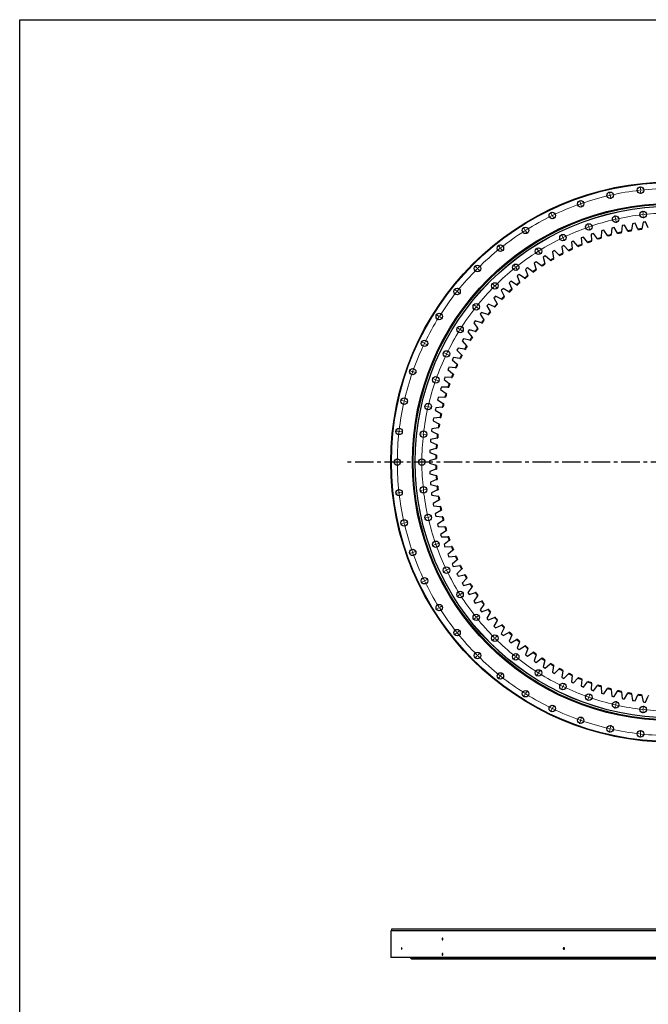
# Model space of a CAD drawing. Header units: millimetres. Extents: x -1618 to 13519, y 35213 to 46774.
# Tile 3 of 12: x -1618 to 2160, y 40854 to 46774. Entities that reach past the tile are written whole.
import ezdxf

# ---------------------------------------------------------------- set-up
doc = ezdxf.new("R2010")
doc.units = ezdxf.units.MM
doc.header["$LTSCALE"] = 50
doc.linetypes.add('CENTER', pattern=[10.16, 6.35, -1.27, 1.27, -1.27])

msp = doc.modelspace()

# ---------------------------------------------------------------- linework, layer by layer
at = {"color": 0, "linetype": 'Continuous', "lineweight": 18}
for p, q in [((2111.7, 45754), (2109.8, 45770.9)), ((1929.3, 45723), (1925.5, 45739.6)), ((1930.4, 45718.1), (1929.9, 45720.6)), ((1930.4, 45718.1), (1931, 45715.7)), ((1931.6, 45713.2), (1935.3, 45696.7)), ((2112.3, 45749), (2112, 45751.5)), ((2112.3, 45749), (2112.6, 45746.5)), ((2112.9, 45744), (2114.8, 45727.2)), ((1751.5, 45671.8), (1745.9, 45687.8)), ((1753.2, 45667), (1752.4, 45669.4)), ((1753.2, 45667), (1754, 45664.7)), ((1754.8, 45662.3), (1760.4, 45646.3)), ((1580.6, 45601), (1573.2, 45616.3)), ((1582.7, 45596.5), (1581.7, 45598.7)), ((1582.7, 45596.5), (1583.8, 45594.2)), ((1584.9, 45591.9), (1592.3, 45576.6)), ((1962.2, 45579.2), (1958.4, 45595.8)), ((2128.3, 45607.4), (2126.4, 45624.3)), ((2128.8, 45602.4), (2128.5, 45604.9)), ((2128.8, 45602.4), (2129.1, 45600)), ((2129.4, 45597.5), (2131.3, 45580.6)), ((1418.6, 45511.5), (1409.6, 45525.8)), ((1800.2, 45532.5), (1794.6, 45548.6)), ((1801.9, 45527.8), (1801.1, 45530.2)), ((1801.9, 45527.8), (1802.7, 45525.5)), ((1963.3, 45574.3), (1962.7, 45576.8)), ((1963.3, 45574.3), (1963.8, 45571.9)), ((1964.4, 45569.4), (1968.2, 45552.9)), ((1421.3, 45507.2), (1420, 45509.3)), ((1421.3, 45507.2), (1422.6, 45505.1)), ((1424, 45503), (1433, 45488.6)), ((1644.6, 45468.1), (1637.2, 45483.4)), ((1803.5, 45523.1), (1809.2, 45507.1)), ((1267.7, 45404.4), (1257.1, 45417.7)), ((1646.7, 45463.6), (1645.7, 45465.8)), ((1646.7, 45463.6), (1647.8, 45461.3)), ((1648.9, 45459.1), (1656.3, 45443.7)), ((1270.8, 45400.5), (1269.3, 45402.4)), ((1270.8, 45400.5), (1272.4, 45398.5)), ((1274, 45396.6), (1284.6, 45383.3)), ((1497.1, 45386.6), (1488.1, 45401)), ((1499.8, 45382.3), (1498.4, 45384.4)), ((1499.8, 45382.3), (1501.1, 45380.2)), ((1502.4, 45378.1), (1511.5, 45363.7)), ((1129.8, 45281.1), (1117.7, 45293.1)), ((1359.7, 45289.1), (1349.1, 45302.4)), ((1133.3, 45277.6), (1131.5, 45279.3)), ((1133.3, 45277.6), (1135.1, 45275.8)), ((1136.8, 45274), (1148.9, 45262)), ((1362.8, 45285.2), (1361.3, 45287.1)), ((1362.8, 45285.2), (1364.4, 45283.2)), ((1365.9, 45281.2), (1376.5, 45268)), ((1234.1, 45176.8), (1222, 45188.8)), ((1237.6, 45173.3), (1235.8, 45175)), ((1237.6, 45173.3), (1239.4, 45171.5)), ((1006.5, 45143.1), (993.2, 45153.7)), ((1010.4, 45140), (1008.4, 45141.6)), ((1010.4, 45140), (1012.3, 45138.4)), ((1014.3, 45136.9), (1027.6, 45126.3)), ((1241.1, 45169.7), (1253.2, 45157.7)), ((1121.8, 45051.2), (1108.5, 45061.8)), ((899.4, 44992.2), (885, 45001.3)), ((1125.7, 45048), (1123.7, 45049.6)), ((1125.7, 45048), (1127.6, 45046.5)), ((1129.6, 45044.9), (1142.9, 45034.3)), ((903.6, 44989.6), (901.5, 44990.9)), ((903.6, 44989.6), (905.7, 44988.2)), ((907.9, 44986.9), (922.3, 44977.8)), ((1024.3, 44913.7), (1009.9, 44922.8)), ((1028.5, 44911.1), (1026.4, 44912.4)), ((1028.5, 44911.1), (1030.6, 44909.7)), ((1032.8, 44908.4), (1047.1, 44899.4)), ((809.9, 44830.3), (794.6, 44837.6)), ((814.4, 44828.1), (812.1, 44829.2)), ((814.4, 44828.1), (816.6, 44827)), ((818.9, 44825.9), (834.2, 44818.6)), ((942.8, 44766.3), (927.5, 44773.6)), ((947.3, 44764.1), (945, 44765.2)), ((947.3, 44764.1), (949.5, 44763)), ((951.8, 44761.9), (967.1, 44754.6)), ((739.1, 44659.3), (723, 44664.9)), ((743.8, 44657.7), (741.4, 44658.5)), ((743.8, 44657.7), (746.2, 44656.8)), ((748.5, 44656), (764.6, 44650.4)), ((878.3, 44610.6), (862.3, 44616.2)), ((883, 44609), (880.7, 44609.8)), ((883, 44609), (885.4, 44608.1)), ((887.7, 44607.3), (903.8, 44601.7)), ((687.9, 44481.5), (671.3, 44485.3)), ((692.7, 44480.4), (690.3, 44481)), ((692.7, 44480.4), (695.2, 44479.9)), ((697.6, 44479.3), (714.2, 44475.5)), ((831.7, 44448.7), (815.1, 44452.5)), ((836.5, 44447.6), (834.1, 44448.1)), ((836.5, 44447.6), (839, 44447)), ((841.4, 44446.5), (858, 44442.7)), ((656.9, 44299.1), (640, 44301)), ((661.8, 44298.5), (659.3, 44298.8)), ((661.8, 44298.5), (664.3, 44298.3)), ((666.8, 44298), (683.7, 44296.1)), ((803.4, 44282.6), (786.5, 44284.5)), ((808.4, 44282), (805.9, 44282.3)), ((808.4, 44282), (810.9, 44281.7)), ((813.4, 44281.5), (830.3, 44279.6)), ((646.5, 44114.4), (629.5, 44114.4)), ((651.5, 44114.4), (649, 44114.4)), ((651.5, 44114.4), (654, 44114.4)), ((656.5, 44114.4), (673.5, 44114.4)), ((794, 44114.4), (777, 44114.4)), ((799, 44114.4), (796.5, 44114.4)), ((799, 44114.4), (801.5, 44114.4)), ((804, 44114.4), (821, 44114.4)), ((656.9, 43929.6), (640, 43927.7)), ((661.8, 43930.2), (659.3, 43929.9)), ((661.8, 43930.2), (664.3, 43930.5)), ((666.8, 43930.7), (683.7, 43932.6)), ((803.4, 43946.1), (786.5, 43944.2)), ((808.4, 43946.7), (805.9, 43946.4)), ((808.4, 43946.7), (810.9, 43947)), ((813.4, 43947.3), (830.3, 43949.2)), ((697.6, 43749.4), (714.2, 43753.2)), ((831.7, 43780), (815.1, 43776.2)), ((836.5, 43781.1), (834.1, 43780.6)), ((836.5, 43781.1), (839, 43781.7)), ((841.4, 43782.2), (858, 43786)), ((687.9, 43747.2), (671.3, 43743.4)), ((692.7, 43748.3), (690.3, 43747.8)), ((692.7, 43748.3), (695.2, 43748.9)), ((743.8, 43571.1), (746.2, 43571.9)), ((748.5, 43572.7), (764.6, 43578.3)), ((878.3, 43618.1), (862.3, 43612.5)), ((883, 43619.8), (880.7, 43618.9)), ((883, 43619.8), (885.4, 43620.6)), ((887.7, 43621.4), (903.8, 43627)), ((739.1, 43569.4), (723, 43563.8)), ((743.8, 43571.1), (741.4, 43570.2)), ((942.8, 43462.4), (927.5, 43455.1)), ((947.3, 43464.6), (945, 43463.5)), ((947.3, 43464.6), (949.5, 43465.7)), ((951.8, 43466.8), (967.1, 43474.2)), ((809.9, 43398.5), (794.6, 43391.1)), ((814.4, 43400.6), (812.1, 43399.5)), ((814.4, 43400.6), (816.6, 43401.7)), ((818.9, 43402.8), (834.2, 43410.2)), ((1024.3, 43315), (1009.9, 43305.9)), ((1028.5, 43317.6), (1026.4, 43316.3)), ((1028.5, 43317.6), (1030.6, 43319)), ((1032.8, 43320.3), (1047.1, 43329.3)), ((899.4, 43236.5), (885, 43227.5)), ((903.6, 43239.2), (901.5, 43237.8)), ((903.6, 43239.2), (905.7, 43240.5)), ((907.9, 43241.8), (922.3, 43250.9)), ((1121.8, 43177.6), (1108.5, 43167)), ((1125.7, 43180.7), (1123.7, 43179.1)), ((1125.7, 43180.7), (1127.6, 43182.2)), ((1129.6, 43183.8), (1142.9, 43194.4)), ((1014.3, 43091.8), (1027.6, 43102.4)), ((1006.5, 43085.6), (993.2, 43075)), ((1010.4, 43088.7), (1008.4, 43087.2)), ((1010.4, 43088.7), (1012.3, 43090.3)), ((1234.1, 43051.9), (1222, 43039.9)), ((1237.6, 43055.5), (1235.8, 43053.7)), ((1237.6, 43055.5), (1239.4, 43057.2)), ((1241.1, 43059), (1253.2, 43071)), ((1129.8, 42947.6), (1117.7, 42935.6)), ((1133.3, 42951.2), (1131.5, 42949.4)), ((1133.3, 42951.2), (1135.1, 42952.9)), ((1136.8, 42954.7), (1148.9, 42966.7)), ((1359.7, 42939.7), (1349.1, 42926.4)), ((1362.8, 42943.6), (1361.3, 42941.6)), ((1362.8, 42943.6), (1364.4, 42945.5)), ((1365.9, 42947.5), (1376.5, 42960.8)), ((1502.4, 42850.6), (1511.5, 42865)), ((1267.7, 42824.3), (1257.1, 42811)), ((1270.8, 42828.2), (1269.3, 42826.3)), ((1270.8, 42828.2), (1272.4, 42830.2)), ((1274, 42832.2), (1284.6, 42845.4)), ((1497.1, 42842.2), (1488.1, 42827.8)), ((1499.8, 42846.4), (1498.4, 42844.3)), ((1499.8, 42846.4), (1501.1, 42848.5)), ((1644.6, 42760.7), (1637.2, 42745.3)), ((1646.7, 42765.2), (1645.7, 42762.9)), ((1646.7, 42765.2), (1647.8, 42767.4)), ((1648.9, 42769.7), (1656.3, 42785)), ((1418.6, 42717.3), (1409.6, 42702.9)), ((1421.3, 42721.5), (1420, 42719.4)), ((1421.3, 42721.5), (1422.6, 42723.6)), ((1424, 42725.7), (1433, 42740.1)), ((1800.2, 42696.2), (1794.6, 42680.1)), ((1801.9, 42700.9), (1801.1, 42698.5)), ((1801.9, 42700.9), (1802.7, 42703.3)), ((1803.5, 42705.6), (1809.2, 42721.7)), ((1580.6, 42627.8), (1573.2, 42612.4)), ((1582.7, 42632.3), (1581.7, 42630)), ((1582.7, 42632.3), (1583.8, 42634.5)), ((1584.9, 42636.8), (1592.3, 42652.1)), ((1962.2, 42649.5), (1958.4, 42633)), ((1963.3, 42654.4), (1962.7, 42652)), ((1963.3, 42654.4), (1963.8, 42656.8)), ((1964.4, 42659.3), (1968.2, 42675.9)), ((2128.8, 42626.3), (2128.5, 42623.8)), ((2128.8, 42626.3), (2129.1, 42628.8)), ((2129.4, 42631.2), (2131.3, 42648.1)), ((1754.8, 42566.4), (1760.4, 42582.4)), ((2128.3, 42621.3), (2126.4, 42604.4)), ((1751.5, 42557), (1745.9, 42540.9)), ((1753.2, 42561.7), (1752.4, 42559.3)), ((1753.2, 42561.7), (1754, 42564)), ((1930.4, 42510.6), (1929.9, 42508.2)), ((1930.4, 42510.6), (1931, 42513)), ((1931.6, 42515.5), (1935.3, 42532.1)), ((1929.3, 42505.7), (1925.5, 42489.2)), ((2111.7, 42474.7), (2109.8, 42457.8)), ((2112.3, 42479.7), (2112, 42477.2)), ((2112.3, 42479.7), (2112.6, 42482.2)), ((2112.9, 42484.7), (2114.8, 42501.6))]:
    msp.add_line(p, q, dxfattribs=at)
at = {"color": 7, "linetype": 'Continuous', "lineweight": 25}
for p, q in [((2002.1, 45535.8), (1998, 45496.5)), ((2009.4, 45537.3), (2002.1, 45535.8)), ((2016.6, 45538.7), (2009.4, 45537.3)), ((2035.7, 45504.1), (2016.6, 45538.7)), ((2065.3, 45547.4), (2059.4, 45508.3)), ((2072.6, 45548.6), (2065.3, 45547.4)), ((2079.9, 45549.7), (2072.6, 45548.6)), ((2097.4, 45514.3), (2079.9, 45549.7)), ((2128.9, 45556.2), (2121.3, 45517.5)), ((2136.2, 45557.1), (2128.9, 45556.2)), ((2143.6, 45557.9), (2136.2, 45557.1)), ((2159.5, 45521.7), (2143.6, 45557.9)), ((1770.2, 45467.2), (1763.3, 45464.5)), ((1795.1, 45436.5), (1770.2, 45467.2)), ((1823.6, 45486.8), (1816.6, 45484.3)), ((1816.6, 45484.3), (1817.7, 45444.8)), ((1830.5, 45489.1), (1823.6, 45486.8)), ((1854, 45457.4), (1830.5, 45489.1)), ((1877.7, 45504.2), (1877, 45464.7)), ((1884.7, 45506.3), (1877.7, 45504.2)), ((1891.8, 45508.4), (1884.7, 45506.3)), ((1913.9, 45475.6), (1891.8, 45508.4)), ((1913.9, 45475.6), (1916.2, 45472.1)), ((1936.9, 45477.7), (1937.1, 45481.9)), ((1939.6, 45521.4), (1937.1, 45481.9)), ((1946.7, 45523.2), (1939.6, 45521.4)), ((1953.9, 45524.9), (1946.7, 45523.2)), ((1974.5, 45491.2), (1953.9, 45524.9)), ((1974.5, 45491.2), (1976.7, 45487.6)), ((1997.5, 45492.3), (1998, 45496.5)), ((2035.7, 45504.1), (2037.7, 45500.4)), ((2058.8, 45504.2), (2059.4, 45508.3)), ((2097.4, 45514.3), (2099.3, 45510.5)), ((2120.5, 45513.3), (2121.3, 45517.5)), ((1646.1, 45412.1), (1639.5, 45408.8)), ((1639.5, 45408.8), (1645.8, 45369.7)), ((1652.7, 45415.4), (1646.1, 45412.1)), ((1680.2, 45387), (1652.7, 45415.4)), ((1704.1, 45439.6), (1697.4, 45436.6)), ((1697.4, 45436.6), (1701.9, 45397.3)), ((1710.9, 45442.6), (1704.1, 45439.6)), ((1737.1, 45413), (1710.9, 45442.6)), ((1737.1, 45413), (1739.9, 45409.8)), ((1763.3, 45464.5), (1756.5, 45461.8)), ((1756.5, 45461.8), (1759.3, 45422.3)), ((1759.6, 45418.1), (1759.3, 45422.3)), ((1795.1, 45436.5), (1797.7, 45433.2)), ((1817.8, 45440.6), (1817.7, 45444.8)), ((1854, 45457.4), (1856.5, 45454)), ((1876.9, 45460.5), (1877, 45464.7)), ((1533.9, 45349.5), (1527.7, 45345.6)), ((1540.2, 45353.4), (1533.9, 45349.5)), ((1570.1, 45327.5), (1540.2, 45353.4)), ((1589.3, 45382.1), (1582.9, 45378.4)), ((1582.9, 45378.4), (1590.9, 45339.7)), ((1595.8, 45385.6), (1589.3, 45382.1)), ((1624.5, 45358.5), (1595.8, 45385.6)), ((1624.5, 45358.5), (1627.6, 45355.6)), ((1646.5, 45365.6), (1645.8, 45369.7)), ((1680.2, 45387), (1683.1, 45384)), ((1702.4, 45393.1), (1701.9, 45397.3)), ((1480, 45314.6), (1474, 45310.4)), ((1474, 45310.4), (1485.4, 45272.6)), ((1486.1, 45318.7), (1480, 45314.6)), ((1517.2, 45294.2), (1486.1, 45318.7)), ((1517.2, 45294.2), (1520.5, 45291.6)), ((1527.7, 45345.6), (1537.4, 45307.3)), ((1538.4, 45303.2), (1537.4, 45307.3)), ((1570.1, 45327.5), (1573.3, 45324.8)), ((1591.7, 45335.6), (1590.9, 45339.7)), ((1377.1, 45237.7), (1371.5, 45233)), ((1371.5, 45233), (1386.2, 45196.4)), ((1382.9, 45242.4), (1377.1, 45237.7)), ((1415.9, 45220.7), (1382.9, 45242.4)), ((1427.7, 45277.3), (1421.9, 45272.9)), ((1421.9, 45272.9), (1434.9, 45235.6)), ((1433.7, 45281.7), (1427.7, 45277.3)), ((1465.7, 45258.6), (1433.7, 45281.7)), ((1436.3, 45231.6), (1434.9, 45235.6)), ((1465.7, 45258.6), (1469.2, 45256.1)), ((1486.6, 45268.5), (1485.4, 45272.6)), ((1328.4, 45196), (1322.9, 45191)), ((1322.9, 45191), (1339.2, 45155)), ((1333.9, 45200.9), (1328.4, 45196)), ((1367.9, 45180.7), (1333.9, 45200.9)), ((1367.9, 45180.7), (1371.5, 45178.5)), ((1387.7, 45192.4), (1386.2, 45196.4)), ((1415.9, 45220.7), (1419.5, 45218.4)), ((1241.6, 45111.5), (1236.5, 45106.2)), ((1277.3, 45094.4), (1241.6, 45111.5)), ((1281.5, 45152.1), (1276.2, 45146.9)), ((1276.2, 45146.9), (1294.1, 45111.7)), ((1286.8, 45157.2), (1281.5, 45152.1)), ((1321.6, 45138.6), (1286.8, 45157.2)), ((1296, 45107.9), (1294.1, 45111.7)), ((1321.6, 45138.6), (1325.3, 45136.6)), ((1340.9, 45151.2), (1339.2, 45155)), ((1193.7, 45058.3), (1189, 45052.7)), ((1189, 45052.7), (1209.9, 45019.2)), ((1198.5, 45063.9), (1193.7, 45058.3)), ((1234.9, 45048.4), (1198.5, 45063.9)), ((1236.5, 45106.2), (1231.5, 45100.8)), ((1231.5, 45100.8), (1251, 45066.3)), ((1253, 45062.7), (1251, 45066.3)), ((1277.3, 45094.4), (1281.1, 45092.6)), ((1153, 45008.6), (1148.5, 45002.8)), ((1148.5, 45002.8), (1170.9, 44970.2)), ((1157.6, 45014.4), (1153, 45008.6)), ((1194.6, 45000.5), (1157.6, 45014.4)), ((1194.6, 45000.5), (1198.6, 44999)), ((1212.1, 45015.6), (1209.9, 45019.2)), ((1234.9, 45048.4), (1238.8, 45046.7)), ((1114.6, 44957.2), (1110.4, 44951.1)), ((1110.4, 44951.1), (1134.2, 44919.6)), ((1118.9, 44963.1), (1114.6, 44957.2)), ((1156.5, 44950.9), (1118.9, 44963.1)), ((1156.5, 44950.9), (1160.5, 44949.6)), ((1173.3, 44966.7), (1170.9, 44970.2)), ((1078.5, 44904.1), (1074.5, 44897.9)), ((1074.5, 44897.9), (1099.7, 44867.4)), ((1082.5, 44910.2), (1078.5, 44904.1)), ((1120.6, 44899.7), (1082.5, 44910.2)), ((1120.6, 44899.7), (1124.7, 44898.6)), ((1136.7, 44916.2), (1134.2, 44919.6)), ((1044.7, 44849.4), (1041, 44843)), ((1041, 44843), (1067.5, 44813.7)), ((1048.5, 44855.7), (1044.7, 44849.4)), ((1087, 44846.9), (1048.5, 44855.7)), ((1087, 44846.9), (1091.1, 44846)), ((1102.4, 44864.1), (1099.7, 44867.4)), ((1013.5, 44793.3), (1010, 44786.8)), ((1010, 44786.8), (1037.8, 44758.7)), ((1016.9, 44799.8), (1013.5, 44793.3)), ((1055.8, 44792.7), (1016.9, 44799.8)), ((1040.8, 44755.7), (1037.8, 44758.7)), ((1055.8, 44792.7), (1060, 44791.9)), ((1070.4, 44810.6), (1067.5, 44813.7)), ((984.7, 44735.9), (981.6, 44729.2)), ((981.6, 44729.2), (1010.5, 44702.4)), ((987.9, 44742.6), (984.7, 44735.9)), ((1027, 44737.1), (987.9, 44742.6)), ((1013.6, 44699.5), (1010.5, 44702.4)), ((1027, 44737.1), (1031.2, 44736.6)), ((958.5, 44677.3), (955.6, 44670.5)), ((955.6, 44670.5), (985.8, 44644.9)), ((961.4, 44684.1), (958.5, 44677.3)), ((1000.7, 44680.4), (961.4, 44684.1)), ((989, 44642.2), (985.8, 44644.9)), ((1000.7, 44680.4), (1004.9, 44680)), ((934.9, 44617.5), (932.4, 44610.6)), ((932.4, 44610.6), (963.6, 44586.4)), ((937.5, 44624.4), (934.9, 44617.5)), ((976.9, 44622.5), (937.5, 44624.4)), ((966.9, 44583.8), (963.6, 44586.4)), ((976.9, 44622.5), (981.2, 44622.3)), ((913.9, 44556.8), (911.7, 44549.8)), ((911.7, 44549.8), (944, 44527)), ((916.2, 44563.8), (913.9, 44556.8)), ((955.8, 44563.6), (916.2, 44563.8)), ((947.5, 44524.6), (944, 44527)), ((955.8, 44563.6), (960, 44563.6)), ((895.7, 44495.2), (893.8, 44488.1)), ((893.8, 44488.1), (927.1, 44466.8)), ((897.7, 44502.3), (895.7, 44495.2)), ((937.2, 44503.9), (897.7, 44502.3)), ((930.7, 44464.5), (927.1, 44466.8)), ((937.2, 44503.9), (941.4, 44504.1)), ((880.3, 44432.9), (878.7, 44425.7)), ((878.7, 44425.7), (912.9, 44405.8)), ((881.9, 44440.1), (880.3, 44432.9)), ((921.3, 44443.4), (881.9, 44440.1)), ((916.5, 44403.7), (912.9, 44405.8)), ((921.3, 44443.4), (925.5, 44443.7)), ((867.6, 44369.9), (866.3, 44362.7)), ((866.3, 44362.7), (901.3, 44344.4)), ((868.9, 44377.2), (867.6, 44369.9)), ((908.1, 44382.2), (868.9, 44377.2)), ((905.1, 44342.4), (901.3, 44344.4)), ((908.1, 44382.2), (912.3, 44382.8)), ((857.6, 44306.5), (856.7, 44299.2)), ((856.7, 44299.2), (892.5, 44282.4)), ((858.7, 44313.8), (857.6, 44306.5)), ((897.6, 44320.6), (858.7, 44313.8)), ((896.3, 44280.6), (892.5, 44282.4)), ((897.6, 44320.6), (901.8, 44321.3)), ((850.6, 44242.7), (849.9, 44235.3)), ((849.9, 44235.3), (886.5, 44220.2)), ((851.2, 44250), (850.6, 44242.7)), ((889.9, 44258.5), (851.2, 44250)), ((889.9, 44258.5), (894, 44259.4)), ((846.3, 44178.6), (846, 44171.2)), ((846, 44171.2), (883.2, 44157.7)), ((846.7, 44185.9), (846.3, 44178.6)), ((884.9, 44196.1), (846.7, 44185.9)), ((884.9, 44196.1), (888.9, 44197.2)), ((890.3, 44218.5), (886.5, 44220.2)), ((882.6, 44133.6), (844.9, 44121.7)), ((844.9, 44121.7), (844.9, 44114.4)), ((844.9, 44114.4), (844.9, 44107)), ((844.9, 44107), (882.6, 44095.1)), ((882.6, 44133.6), (886.6, 44134.9)), ((887.1, 44156.2), (883.2, 44157.7)), ((883.2, 44071), (846, 44057.5)), ((846, 44057.5), (846.3, 44050.2)), ((846.3, 44050.2), (846.7, 44042.8)), ((886.6, 44093.9), (882.6, 44095.1)), ((883.2, 44071), (887.1, 44072.5)), ((846.7, 44042.8), (884.9, 44032.6)), ((886.5, 44008.6), (849.9, 43993.4)), ((849.9, 43993.4), (850.6, 43986.1)), ((850.6, 43986.1), (851.2, 43978.7)), ((888.9, 44031.5), (884.9, 44032.6)), ((886.5, 44008.6), (890.3, 44010.2)), ((851.2, 43978.7), (889.9, 43970.2)), ((892.5, 43946.3), (856.7, 43929.5)), ((856.7, 43929.5), (857.6, 43922.2)), ((894, 43969.3), (889.9, 43970.2)), ((892.5, 43946.3), (896.3, 43948.1)), ((857.6, 43922.2), (858.7, 43914.9)), ((858.7, 43914.9), (897.6, 43908.2)), ((901.3, 43884.4), (866.3, 43866)), ((901.8, 43907.4), (897.6, 43908.2)), ((901.3, 43884.4), (905.1, 43886.3)), ((866.3, 43866), (867.6, 43858.8)), ((867.6, 43858.8), (868.9, 43851.5)), ((868.9, 43851.5), (908.1, 43846.5)), ((912.9, 43822.9), (878.7, 43803)), ((912.3, 43845.9), (908.1, 43846.5)), ((912.9, 43822.9), (916.5, 43825)), ((878.7, 43803), (880.3, 43795.8)), ((880.3, 43795.8), (881.9, 43788.6)), ((881.9, 43788.6), (921.3, 43785.3)), ((927.1, 43762), (893.8, 43740.6)), ((925.5, 43785), (921.3, 43785.3)), ((927.1, 43762), (930.7, 43764.2)), ((893.8, 43740.6), (895.7, 43733.5)), ((895.7, 43733.5), (897.7, 43726.4)), ((897.7, 43726.4), (937.2, 43724.8)), ((944, 43701.7), (911.7, 43678.9)), ((941.4, 43724.7), (937.2, 43724.8)), ((944, 43701.7), (947.5, 43704.2)), ((911.7, 43678.9), (913.9, 43671.9)), ((913.9, 43671.9), (916.2, 43664.9)), ((916.2, 43664.9), (955.8, 43665.1)), ((963.6, 43642.3), (932.4, 43618.1)), ((960, 43665.1), (955.8, 43665.1)), ((963.6, 43642.3), (966.9, 43644.9)), ((932.4, 43618.1), (934.9, 43611.2)), ((934.9, 43611.2), (937.5, 43604.3)), ((937.5, 43604.3), (976.9, 43606.2)), ((985.8, 43583.8), (955.6, 43558.2)), ((981.2, 43606.4), (976.9, 43606.2)), ((985.8, 43583.8), (989, 43586.5)), ((955.6, 43558.2), (958.5, 43551.4)), ((958.5, 43551.4), (961.4, 43544.7)), ((961.4, 43544.7), (1000.7, 43548.3)), ((1010.5, 43526.4), (981.6, 43499.5)), ((1004.9, 43548.7), (1000.7, 43548.3)), ((1010.5, 43526.4), (1013.6, 43529.2)), ((981.6, 43499.5), (984.7, 43492.8)), ((984.7, 43492.8), (987.9, 43486.2)), ((987.9, 43486.2), (1027, 43491.6)), ((1037.8, 43470), (1010, 43441.9)), ((1031.2, 43492.2), (1027, 43491.6)), ((1037.8, 43470), (1040.8, 43473)), ((1010, 43441.9), (1013.5, 43435.4)), ((1013.5, 43435.4), (1016.9, 43428.9)), ((1016.9, 43428.9), (1055.8, 43436)), ((1067.5, 43415), (1041, 43385.7)), ((1060, 43436.8), (1055.8, 43436)), ((1067.5, 43415), (1070.4, 43418.1)), ((1041, 43385.7), (1044.7, 43379.3)), ((1044.7, 43379.3), (1048.5, 43373)), ((1048.5, 43373), (1087, 43381.8)), ((1099.7, 43361.3), (1074.5, 43330.9)), ((1091.1, 43382.8), (1087, 43381.8)), ((1099.7, 43361.3), (1102.4, 43364.6)), ((1074.5, 43330.9), (1078.5, 43324.7)), ((1078.5, 43324.7), (1082.5, 43318.5)), ((1082.5, 43318.5), (1120.6, 43329)), ((1134.2, 43309.1), (1110.4, 43277.6)), ((1110.4, 43277.6), (1114.6, 43271.5)), ((1118.9, 43265.6), (1156.5, 43277.8)), ((1124.7, 43330.2), (1120.6, 43329)), ((1134.2, 43309.1), (1136.7, 43312.5)), ((1160.5, 43279.1), (1156.5, 43277.8)), ((1114.6, 43271.5), (1118.9, 43265.6)), ((1170.9, 43258.5), (1148.5, 43225.9)), ((1148.5, 43225.9), (1153, 43220.1)), ((1153, 43220.1), (1157.6, 43214.3)), ((1157.6, 43214.3), (1194.6, 43228.2)), ((1170.9, 43258.5), (1173.3, 43262)), ((1198.6, 43229.7), (1194.6, 43228.2)), ((1209.9, 43209.6), (1189, 43176)), ((1189, 43176), (1193.7, 43170.4)), ((1193.7, 43170.4), (1198.5, 43164.8)), ((1198.5, 43164.8), (1234.9, 43180.3)), ((1209.9, 43209.6), (1212.1, 43213.1)), ((1251, 43162.4), (1231.5, 43127.9)), ((1238.8, 43182), (1234.9, 43180.3)), ((1251, 43162.4), (1253, 43166)), ((1231.5, 43127.9), (1236.5, 43122.5)), ((1236.5, 43122.5), (1241.6, 43117.2)), ((1241.6, 43117.2), (1277.3, 43134.3)), ((1294.1, 43117.1), (1276.2, 43081.8)), ((1281.1, 43136.1), (1277.3, 43134.3)), ((1294.1, 43117.1), (1296, 43120.8)), ((1276.2, 43081.8), (1281.5, 43076.6)), ((1281.5, 43076.6), (1286.8, 43071.5)), ((1286.8, 43071.5), (1321.6, 43090.2)), ((1325.3, 43092.1), (1321.6, 43090.2)), ((1339.2, 43073.7), (1322.9, 43037.7)), ((1333.9, 43027.9), (1367.9, 43048)), ((1339.2, 43073.7), (1340.9, 43077.5)), ((1371.5, 43050.2), (1367.9, 43048)), ((1322.9, 43037.7), (1328.4, 43032.7)), ((1328.4, 43032.7), (1333.9, 43027.9)), ((1386.2, 43032.4), (1371.5, 42995.7)), ((1371.5, 42995.7), (1377.1, 42991)), ((1377.1, 42991), (1382.9, 42986.3)), ((1382.9, 42986.3), (1415.9, 43008)), ((1386.2, 43032.4), (1387.7, 43036.3)), ((1419.5, 43010.3), (1415.9, 43008)), ((1434.9, 42993.2), (1421.9, 42955.9)), ((1434.9, 42993.2), (1436.3, 42997.1)), ((1421.9, 42955.9), (1427.7, 42951.4)), ((1427.7, 42951.4), (1433.7, 42947)), ((1433.7, 42947), (1465.7, 42970.1)), ((1469.2, 42972.6), (1465.7, 42970.1)), ((1485.4, 42956.1), (1474, 42918.3)), ((1485.4, 42956.1), (1486.6, 42960.2)), ((1486.1, 42910), (1517.2, 42934.5)), ((1520.5, 42937.1), (1517.2, 42934.5)), ((1537.4, 42921.4), (1527.7, 42883.1)), ((1537.4, 42921.4), (1538.4, 42925.5)), ((1474, 42918.3), (1480, 42914.1)), ((1480, 42914.1), (1486.1, 42910)), ((1527.7, 42883.1), (1533.9, 42879.2)), ((1533.9, 42879.2), (1540.2, 42875.3)), ((1540.2, 42875.3), (1570.1, 42901.2)), ((1573.3, 42903.9), (1570.1, 42901.2)), ((1590.9, 42889), (1582.9, 42850.3)), ((1590.9, 42889), (1591.7, 42893.1)), ((1595.8, 42843.1), (1624.5, 42870.2)), ((1627.6, 42873.1), (1624.5, 42870.2)), ((1645.8, 42859), (1646.5, 42863.1)), ((1582.9, 42850.3), (1589.3, 42846.7)), ((1589.3, 42846.7), (1595.8, 42843.1)), ((1645.8, 42859), (1639.5, 42820)), ((1639.5, 42820), (1646.1, 42816.6)), ((1646.1, 42816.6), (1652.7, 42813.4)), ((1652.7, 42813.4), (1680.2, 42841.7)), ((1683.1, 42844.8), (1680.2, 42841.7)), ((1701.9, 42831.4), (1697.4, 42792.2)), ((1701.9, 42831.4), (1702.4, 42835.6)), ((1710.9, 42786.1), (1737.1, 42815.7)), ((1739.9, 42818.9), (1737.1, 42815.7)), ((1759.3, 42806.4), (1756.5, 42767)), ((1759.3, 42806.4), (1759.6, 42810.6)), ((1697.4, 42792.2), (1704.1, 42789.1)), ((1704.1, 42789.1), (1710.9, 42786.1)), ((1756.5, 42767), (1763.3, 42764.2)), ((1763.3, 42764.2), (1770.2, 42761.5)), ((1770.2, 42761.5), (1795.1, 42792.3)), ((1797.7, 42795.5), (1795.1, 42792.3)), ((1817.7, 42783.9), (1816.6, 42744.4)), ((1816.6, 42744.4), (1823.6, 42741.9)), ((1817.7, 42783.9), (1817.8, 42788.1)), ((1830.5, 42739.6), (1854, 42771.4)), ((1856.5, 42774.8), (1854, 42771.4)), ((1877, 42764), (1876.9, 42768.2)), ((1877, 42764), (1877.7, 42724.5)), ((1891.8, 42720.3), (1913.9, 42753.1)), ((1916.2, 42756.6), (1913.9, 42753.1)), ((1937.1, 42746.8), (1936.9, 42751)), ((1937.1, 42746.8), (1939.6, 42707.3)), ((1823.6, 42741.9), (1830.5, 42739.6)), ((1877.7, 42724.5), (1884.7, 42722.4)), ((1884.7, 42722.4), (1891.8, 42720.3)), ((1939.6, 42707.3), (1946.7, 42705.5)), ((1946.7, 42705.5), (1953.9, 42703.8)), ((1953.9, 42703.8), (1974.5, 42737.5)), ((1976.7, 42741.1), (1974.5, 42737.5)), ((1998, 42732.2), (1997.5, 42736.4)), ((1998, 42732.2), (2002.1, 42692.9)), ((2002.1, 42692.9), (2009.4, 42691.4)), ((2009.4, 42691.4), (2016.6, 42690)), ((2016.6, 42690), (2035.7, 42724.6)), ((2037.7, 42728.3), (2035.7, 42724.6)), ((2059.4, 42720.4), (2058.8, 42724.5)), ((2059.4, 42720.4), (2065.3, 42681.3)), ((2079.9, 42679), (2097.4, 42714.4)), ((2099.3, 42718.2), (2097.4, 42714.4)), ((2121.3, 42711.3), (2120.5, 42715.4)), ((2121.3, 42711.3), (2128.9, 42672.5)), ((2143.6, 42670.8), (2159.5, 42707)), ((2161.2, 42710.9), (2159.5, 42707)), ((2065.3, 42681.3), (2072.6, 42680.1)), ((2072.6, 42680.1), (2079.9, 42679)), ((2128.9, 42672.5), (2136.2, 42671.6)), ((2136.2, 42671.6), (2143.6, 42670.8)), ((612.5, 41296.5), (612.5, 41134.5)), ((3980.5, 41296.5), (612.5, 41296.5)), ((615.5, 41306.5), (615.5, 41296.5)), ((3977.5, 41306.5), (615.5, 41306.5)), ((3980.5, 41134.5), (612.5, 41134.5)), ((728.5, 41134.3), (736.5, 41129.5)), ((3864.5, 41134.3), (728.5, 41134.3)), ((736.5, 41134.5), (736.5, 41134.3)), ((3856.5, 41129.5), (736.5, 41129.5)), ((736.5, 41129.3), (736.5, 41124.5)), ((3856.5, 41129.3), (736.5, 41129.3)), ((3856.5, 41124.5), (736.5, 41124.5)), ((743.5, 41129.5), (743.5, 41129.3))]:
    msp.add_line(p, q, dxfattribs=at)
at = {"linetype": 'CENTER', "ltscale": 0.35}
msp.add_line((4242.1, 44114.4), (350.9, 44114.4), dxfattribs=at)
msp.add_lwpolyline([(-1617.6, 46774), (13518.6, 46774), (13518.6, 35212.9), (-1617.6, 35212.9)], close=True)
at = {"color": 7, "linetype": 'Continuous', "lineweight": 25}
for centre, radius in [((2296.5, 44114.4), 1684), ((2296.5, 44114.4), 1681), ((2112.3, 45749), 19.5), ((1930.4, 45718.1), 19.5), ((2296.5, 44114.4), 1554.5), ((2296.5, 44114.4), 1549.5), ((2296.5, 44114.4), 1537.8), ((2296.5, 44114.4), 1537.5), ((1753.2, 45667), 19.5), ((1582.7, 45596.5), 19.5), ((1963.3, 45574.3), 19.5), ((2128.8, 45602.4), 19.5), ((1421.3, 45507.2), 19.5), ((1801.9, 45527.8), 19.5), ((1646.7, 45463.6), 19.5), ((1270.8, 45400.5), 19.5), ((1499.8, 45382.3), 19.5), ((1133.3, 45277.6), 19.5), ((1362.8, 45285.2), 19.5), ((1237.6, 45173.3), 19.5), ((1010.4, 45140), 19.5), ((1125.7, 45048), 19.5), ((903.6, 44989.6), 19.5), ((1028.5, 44911.1), 19.5), ((814.4, 44828.1), 19.5), ((947.3, 44764.1), 19.5), ((743.8, 44657.7), 19.5), ((883, 44609), 19.5), ((692.7, 44480.4), 19.5), ((836.5, 44447.6), 19.5), ((661.8, 44298.5), 19.5), ((808.4, 44282), 19.5), ((651.5, 44114.4), 19.5), ((799, 44114.4), 19.5), ((661.8, 43930.2), 19.5), ((808.4, 43946.7), 19.5), ((692.7, 43748.3), 19.5), ((836.5, 43781.1), 19.5), ((883, 43619.8), 19.5), ((743.8, 43571.1), 19.5), ((947.3, 43464.6), 19.5), ((814.4, 43400.6), 19.5), ((1028.5, 43317.6), 19.5), ((903.6, 43239.2), 19.5), ((1125.7, 43180.7), 19.5), ((1010.4, 43088.7), 19.5), ((1237.6, 43055.5), 19.5), ((1133.3, 42951.2), 19.5), ((1362.8, 42943.6), 19.5), ((1499.8, 42846.4), 19.5), ((1270.8, 42828.2), 19.5), ((1646.7, 42765.2), 19.5), ((1421.3, 42721.5), 19.5), ((1801.9, 42700.9), 19.5), ((1582.7, 42632.3), 19.5), ((1963.3, 42654.4), 19.5), ((2128.8, 42626.3), 19.5), ((1753.2, 42561.7), 19.5), ((1930.4, 42510.6), 19.5), ((2112.3, 42479.7), 19.5)]:
    msp.add_circle(centre, radius, dxfattribs=at)
at = {"color": 0, "linetype": 'Continuous', "lineweight": 18}
for radius, start, end in [(1645, 103.03129, 109.11156), (1645, 102.85714, 102.94422), (1645, 102.77007, 102.85714), (1645, 96.60272, 102.68299), (1645, 96.42857, 96.51565), (1645, 96.3415, 96.42857), (1645, 90.17415, 96.25442), (1645, 109.45987, 115.54013), (1645, 109.28571, 109.37279), (1645, 109.19864, 109.28571), (1645, 115.88844, 121.96871), (1645, 115.71429, 115.80136), (1645, 115.62721, 115.71429), (1497.5, 96.61988, 102.66584), (1497.5, 96.42857, 96.52422), (1497.5, 96.33292, 96.42857), (1497.5, 90.1913, 96.23727), (1497.5, 109.47702, 115.52298), (1497.5, 109.28571, 109.38137), (1497.5, 109.19006, 109.28571), (1497.5, 103.04845, 109.09441), (1497.5, 102.85714, 102.9528), (1497.5, 102.76149, 102.85714), (1645, 122.31701, 128.39728), (1645, 122.14286, 122.22993), (1645, 122.05578, 122.14286), (1497.5, 115.90559, 121.95155), (1497.5, 115.71429, 115.80994), (1497.5, 115.61863, 115.71429), (1645, 128.74558, 134.82585), (1645, 128.57143, 128.6585), (1645, 128.48435, 128.57143), (1497.5, 122.33416, 128.38012), (1497.5, 122.14286, 122.23851), (1497.5, 122.0472, 122.14286), (1645, 135.17415, 141.25442), (1645, 135, 135.08708), (1645, 134.91292, 135), (1497.5, 128.76273, 134.8087), (1497.5, 128.57143, 128.66708), (1497.5, 128.47578, 128.57143), (1497.5, 135, 135.09565), (1497.5, 134.90435, 135), (1645, 141.60272, 147.68299), (1645, 141.42857, 141.51565), (1645, 141.3415, 141.42857), (1497.5, 135.1913, 141.23727), (1497.5, 141.61988, 147.66584), (1497.5, 141.42857, 141.52422), (1497.5, 141.33292, 141.42857), (1645, 148.03129, 154.11156), (1645, 147.85714, 147.94422), (1645, 147.77007, 147.85714), (1497.5, 148.04845, 154.09441), (1497.5, 147.85714, 147.9528), (1497.5, 147.76149, 147.85714), (1645, 154.45987, 160.54013), (1645, 154.28571, 154.37279), (1645, 154.19864, 154.28571), (1497.5, 154.47702, 160.52298), (1497.5, 154.28571, 154.38137), (1497.5, 154.19006, 154.28571), (1645, 160.88844, 166.96871), (1645, 160.71429, 160.80136), (1645, 160.62721, 160.71429), (1497.5, 160.90559, 166.95155), (1497.5, 160.71429, 160.80994), (1497.5, 160.61863, 160.71429), (1645, 167.31701, 173.39728), (1645, 167.14286, 167.22993), (1645, 167.05578, 167.14286), (1497.5, 167.33416, 173.38012), (1497.5, 167.14286, 167.23851), (1497.5, 167.0472, 167.14286), (1645, 173.74558, 179.82585), (1645, 173.57143, 173.6585), (1645, 173.48435, 173.57143), (1497.5, 173.57143, 173.66708), (1497.5, 173.47578, 173.57143), (1497.5, 173.76273, 179.8087), (1645, 179.91292, 180), (1645, 180, 180.08708), (1645, 180.17415, 186.25442), (1497.5, 179.90435, 180), (1497.5, 180, 180.09565), (1497.5, 180.1913, 186.23727), (1645, 186.3415, 186.42857), (1645, 186.42857, 186.51565), (1497.5, 186.33292, 186.42857), (1497.5, 186.42857, 186.52422), (1497.5, 186.61988, 192.66584), (1645, 186.60272, 192.68299), (1645, 192.77007, 192.85714), (1497.5, 192.76149, 192.85714), (1497.5, 192.85714, 192.9528), (1497.5, 193.04845, 199.09441), (1645, 192.85714, 192.94422), (1645, 193.03129, 199.11156), (1645, 199.19864, 199.28571), (1497.5, 199.19006, 199.28571), (1497.5, 199.28571, 199.38137), (1497.5, 199.47702, 205.52298), (1645, 199.28571, 199.37279), (1645, 199.45987, 205.54013), (1497.5, 205.61863, 205.71429), (1497.5, 205.71429, 205.80994), (1497.5, 205.90559, 211.95155), (1645, 205.62721, 205.71429), (1645, 205.71429, 205.80136), (1645, 205.88844, 211.96871), (1497.5, 212.0472, 212.14286), (1497.5, 212.14286, 212.23851), (1497.5, 212.33416, 218.38012), (1645, 212.05578, 212.14286), (1645, 212.14286, 212.22993), (1645, 212.31701, 218.39728), (1497.5, 218.47578, 218.57143), (1497.5, 218.57143, 218.66708), (1497.5, 218.76273, 224.8087), (1645, 218.48435, 218.57143), (1645, 218.57143, 218.6585), (1645, 218.74558, 224.82585), (1497.5, 224.90435, 225), (1497.5, 225, 225.09565), (1497.5, 225.1913, 231.23727), (1645, 224.91292, 225), (1645, 225, 225.08708), (1645, 225.17415, 231.25442), (1497.5, 231.33292, 231.42857), (1497.5, 231.42857, 231.52422), (1497.5, 231.61988, 237.66584), (1645, 231.3415, 231.42857), (1645, 231.42857, 231.51565), (1645, 231.60272, 237.68299), (1497.5, 237.76149, 237.85714), (1497.5, 237.85714, 237.9528), (1497.5, 238.04845, 244.09441), (1497.5, 244.19006, 244.28571), (1497.5, 244.28571, 244.38137), (1497.5, 244.47702, 250.52298), (1645, 237.77007, 237.85714), (1645, 237.85714, 237.94422), (1645, 238.03129, 244.11156), (1497.5, 250.61863, 250.71429), (1497.5, 250.71429, 250.80994), (1497.5, 250.90559, 256.95155), (1645, 244.19864, 244.28571), (1645, 244.28571, 244.37279), (1645, 244.45987, 250.54013), (1497.5, 257.0472, 257.14286), (1497.5, 257.14286, 257.23851), (1497.5, 257.33416, 263.38012), (1497.5, 263.47578, 263.57143), (1497.5, 263.57143, 263.66708), (1497.5, 263.76273, 269.8087), (1645, 250.62721, 250.71429), (1645, 250.71429, 250.80136), (1645, 250.88844, 256.96871), (1645, 257.05578, 257.14286), (1645, 257.14286, 257.22993), (1645, 257.31701, 263.39728), (1645, 263.48435, 263.57143), (1645, 263.57143, 263.6585), (1645, 263.74558, 269.82585)]:
    msp.add_arc((2296.5, 44114.4), radius, start, end, dxfattribs=at)
at = {"color": 7, "linetype": 'Continuous', "lineweight": 25}
for radius, start, end in [(1414, 104.72321, 105.69932), (1410, 104.77684, 105.64569), (1414, 102.188, 103.16411), (1410, 102.24163, 103.11048), (1414, 99.65279, 100.6289), (1410, 99.70642, 100.57527), (1414, 97.11758, 98.09369), (1410, 97.17121, 98.04006), (1414, 112.32885, 113.30495), (1410, 112.38248, 113.25133), (1414, 109.79364, 110.76974), (1410, 109.84727, 110.71611), (1414, 107.25843, 108.23453), (1410, 107.31206, 108.1809), (1414, 117.39927, 118.37538), (1410, 117.4529, 118.32175), (1414, 114.86406, 115.84017), (1410, 114.91769, 115.78654), (1414, 122.46969, 123.4458), (1410, 122.52332, 123.39217), (1414, 119.93448, 120.91059), (1410, 119.98811, 120.85696), (1414, 127.54012, 128.51622), (1410, 127.59375, 128.46259), (1414, 125.0049, 125.98101), (1410, 125.05853, 125.92738), (1414, 130.07533, 131.05143), (1410, 130.12896, 130.9978), (1414, 135.14575, 136.12186), (1414, 132.61054, 133.58664), (1410, 132.66417, 133.53302), (1414, 137.68096, 138.65707), (1410, 137.73459, 138.60344), (1410, 135.19938, 136.06823), (1414, 140.21617, 141.19228), (1410, 140.2698, 141.13865), (1414, 142.75138, 143.72749), (1410, 142.80501, 143.67386), (1414, 145.28659, 146.2627), (1410, 145.34022, 146.20907), (1414, 147.82181, 148.79791), (1410, 147.87544, 148.74428), (1414, 152.89223, 153.86833), (1410, 152.94586, 153.81471), (1414, 150.35702, 151.33312), (1410, 150.41065, 151.27949), (1414, 155.42744, 156.40355), (1410, 155.48107, 156.34992), (1414, 157.96265, 158.93876), (1410, 158.01628, 158.88513), (1414, 160.49786, 161.47397), (1410, 160.55149, 161.42034), (1414, 163.03307, 164.00918), (1410, 163.0867, 163.95555), (1414, 165.56828, 166.54439), (1410, 165.62191, 166.49076), (1414, 168.1035, 169.0796), (1410, 168.15713, 169.02597), (1414, 170.63871, 171.61481), (1410, 170.69234, 171.56118), (1414, 173.17392, 174.15002), (1410, 173.22755, 174.0964), (1414, 175.70913, 176.68524), (1410, 175.76276, 176.63161), (1414, 178.24434, 179.22045), (1410, 178.29797, 179.16682), (1414, 180.77955, 181.75566), (1410, 180.83318, 181.70203), (1414, 183.31476, 184.29087), (1410, 183.36839, 184.23724), (1414, 185.84998, 186.82608), (1410, 185.9036, 186.77245), (1414, 188.38519, 189.36129), (1410, 188.43882, 189.30766), (1414, 190.9204, 191.8965), (1410, 190.97403, 191.84287), (1414, 193.45561, 194.43172), (1410, 193.50924, 194.37809), (1414, 195.99082, 196.96693), (1410, 196.04445, 196.9133), (1414, 198.52603, 199.50214), (1410, 198.57966, 199.44851), (1414, 201.06124, 202.03735), (1410, 201.11487, 201.98372), (1414, 203.59645, 204.57256), (1410, 203.65008, 204.51893), (1414, 206.13167, 207.10777), (1410, 206.18529, 207.05414), (1414, 208.66688, 209.64298), (1410, 208.72051, 209.58935), (1414, 211.20209, 212.17819), (1410, 211.25572, 212.12456), (1414, 213.7373, 214.71341), (1410, 213.79093, 214.65978), (1414, 216.27251, 217.24862), (1410, 216.32614, 217.19499), (1414, 218.80772, 219.78383), (1410, 218.86135, 219.7302), (1414, 221.34293, 222.31904), (1410, 221.39656, 222.26541), (1414, 223.87814, 224.85425), (1410, 223.93177, 224.80062), (1414, 226.41336, 227.38946), (1410, 226.46698, 227.33583), (1414, 228.94857, 229.92467), (1410, 229.0022, 229.87104), (1414, 231.48378, 232.45988), (1410, 231.53741, 232.40625), (1414, 234.01899, 234.9951), (1410, 234.07262, 234.94147), (1414, 236.5542, 237.53031), (1410, 236.60783, 237.47668), (1414, 239.08941, 240.06552), (1410, 239.14304, 240.01189), (1414, 241.62462, 242.60073), (1410, 241.67825, 242.5471), (1414, 244.15983, 245.13594), (1410, 244.21346, 245.08231), (1414, 246.69505, 247.67115), (1410, 246.74867, 247.61752), (1414, 249.23026, 250.20636), (1410, 249.28389, 250.15273), (1414, 251.76547, 252.74157), (1410, 251.8191, 252.68794), (1414, 254.30068, 255.27679), (1410, 254.35431, 255.22316), (1414, 256.83589, 257.812), (1410, 256.88952, 257.75837), (1414, 259.3711, 260.34721), (1410, 259.42473, 260.29358), (1414, 261.90631, 262.88242), (1410, 261.95994, 262.82879)]:
    msp.add_arc((2296.5, 44114.4), radius, start, end, dxfattribs=at)
for points in [[(925.7, 41246.5), (925.7, 41246.2), (925.7, 41245.9), (925.6, 41245.4), (925.6, 41245.1), (925.4, 41244.5), (925.3, 41244.3), (925.2, 41243.8), (925, 41243.6), (924.8, 41243.1), (924.7, 41243), (924.4, 41242.6), (924.2, 41242.5), (923.9, 41242.3), (923.8, 41242.2), (923.4, 41242.1), (923.3, 41242), (922.9, 41242), (922.7, 41242.1), (922.4, 41242.2), (922.2, 41242.3), (921.9, 41242.5), (921.8, 41242.6), (921.5, 41243), (921.4, 41243.1), (921.1, 41243.6), (921, 41243.8), (920.8, 41244.3), (920.7, 41244.5), (920.6, 41245.1), (920.6, 41245.4), (920.5, 41245.9), (920.5, 41246.2), (920.5, 41246.8), (920.5, 41247.1), (920.6, 41247.7), (920.6, 41248), (920.7, 41248.5), (920.8, 41248.8), (921, 41249.3), (921.1, 41249.5), (921.4, 41249.9), (921.5, 41250.1), (921.8, 41250.4), (921.9, 41250.6), (922.2, 41250.8), (922.4, 41250.9), (922.7, 41251), (922.9, 41251), (923.3, 41251), (923.4, 41251), (923.8, 41250.9), (923.9, 41250.8), (924.2, 41250.6), (924.4, 41250.4), (924.7, 41250.1), (924.8, 41249.9), (925, 41249.5), (925.2, 41249.3), (925.3, 41248.8), (925.4, 41248.5), (925.6, 41248), (925.6, 41247.7), (925.7, 41247.1), (925.7, 41246.8), (925.7, 41246.5)], [(679.6, 41189.5), (679.6, 41189.2), (679.6, 41188.9), (679.6, 41188.4), (679.5, 41188.1), (679.5, 41187.5), (679.4, 41187.3), (679.3, 41186.8), (679.3, 41186.6), (679.2, 41186.1), (679.1, 41186), (679, 41185.6), (678.9, 41185.5), (678.8, 41185.3), (678.7, 41185.2), (678.5, 41185.1), (678.4, 41185), (678.3, 41185), (678.2, 41185.1), (678, 41185.2), (677.9, 41185.3), (677.8, 41185.5), (677.7, 41185.6), (677.6, 41186), (677.5, 41186.1), (677.4, 41186.6), (677.4, 41186.8), (677.3, 41187.3), (677.2, 41187.5), (677.2, 41188.1), (677.1, 41188.4), (677.1, 41188.9), (677.1, 41189.2), (677.1, 41189.8), (677.1, 41190.1), (677.1, 41190.7), (677.2, 41191), (677.2, 41191.5), (677.3, 41191.8), (677.4, 41192.3), (677.4, 41192.5), (677.5, 41192.9), (677.6, 41193.1), (677.7, 41193.4), (677.8, 41193.6), (677.9, 41193.8), (678, 41193.9), (678.2, 41194), (678.3, 41194), (678.4, 41194), (678.5, 41194), (678.7, 41193.9), (678.8, 41193.8), (678.9, 41193.6), (679, 41193.4), (679.1, 41193.1), (679.2, 41192.9), (679.3, 41192.5), (679.3, 41192.3), (679.4, 41191.8), (679.5, 41191.5), (679.5, 41191), (679.6, 41190.7), (679.6, 41190.1), (679.6, 41189.8), (679.6, 41189.5)], [(925.7, 41154.5), (925.7, 41154.2), (925.7, 41153.9), (925.6, 41153.4), (925.6, 41153.1), (925.4, 41152.5), (925.3, 41152.3), (925.2, 41151.8), (925, 41151.6), (924.8, 41151.1), (924.7, 41151), (924.4, 41150.6), (924.2, 41150.5), (923.9, 41150.3), (923.8, 41150.2), (923.4, 41150.1), (923.3, 41150), (922.9, 41150), (922.7, 41150.1), (922.4, 41150.2), (922.2, 41150.3), (921.9, 41150.5), (921.8, 41150.6), (921.5, 41151), (921.4, 41151.1), (921.1, 41151.6), (921, 41151.8), (920.8, 41152.3), (920.7, 41152.5), (920.6, 41153.1), (920.6, 41153.4), (920.5, 41153.9), (920.5, 41154.2), (920.5, 41154.8), (920.5, 41155.1), (920.6, 41155.7), (920.6, 41156), (920.7, 41156.5), (920.8, 41156.8), (921, 41157.3), (921.1, 41157.5), (921.4, 41157.9), (921.5, 41158.1), (921.8, 41158.4), (921.9, 41158.6), (922.2, 41158.8), (922.4, 41158.9), (922.7, 41159), (922.9, 41159), (923.3, 41159), (923.4, 41159), (923.8, 41158.9), (923.9, 41158.8), (924.2, 41158.6), (924.4, 41158.4), (924.7, 41158.1), (924.8, 41157.9), (925, 41157.5), (925.2, 41157.3), (925.3, 41156.8), (925.4, 41156.5), (925.6, 41156), (925.6, 41155.7), (925.7, 41155.1), (925.7, 41154.8), (925.7, 41154.5)], [(1656.4, 41189.5), (1656.4, 41189.2), (1656.3, 41188.9), (1656.2, 41188.4), (1656.2, 41188.1), (1655.9, 41187.5), (1655.8, 41187.3), (1655.5, 41186.8), (1655.3, 41186.6), (1655, 41186.1), (1654.7, 41186), (1654.3, 41185.6), (1654, 41185.5), (1653.5, 41185.3), (1653.3, 41185.2), (1652.7, 41185.1), (1652.5, 41185), (1651.9, 41185), (1651.7, 41185.1), (1651.1, 41185.2), (1650.9, 41185.3), (1650.4, 41185.5), (1650.1, 41185.6), (1649.7, 41186), (1649.5, 41186.1), (1649.1, 41186.6), (1648.9, 41186.8), (1648.6, 41187.3), (1648.5, 41187.5), (1648.3, 41188.1), (1648.2, 41188.4), (1648.1, 41188.9), (1648, 41189.2), (1648, 41189.8), (1648.1, 41190.1), (1648.2, 41190.7), (1648.3, 41191), (1648.5, 41191.5), (1648.6, 41191.8), (1648.9, 41192.3), (1649.1, 41192.5), (1649.5, 41192.9), (1649.7, 41193.1), (1650.1, 41193.4), (1650.4, 41193.6), (1650.9, 41193.8), (1651.1, 41193.9), (1651.7, 41194), (1651.9, 41194), (1652.5, 41194), (1652.7, 41194), (1653.3, 41193.9), (1653.5, 41193.8), (1654, 41193.6), (1654.3, 41193.4), (1654.7, 41193.1), (1655, 41192.9), (1655.3, 41192.5), (1655.5, 41192.3), (1655.8, 41191.8), (1655.9, 41191.5), (1656.1, 41191), (1656.2, 41190.7), (1656.3, 41190.1), (1656.4, 41189.8), (1656.4, 41189.5)]]:
    msp.add_open_spline(points, degree=3, knots=[0, 0, 0, 0, 0.03125, 0.03125, 0.0625, 0.0625, 0.09375, 0.09375, 0.125, 0.125, 0.15625, 0.15625, 0.1875, 0.1875, 0.21875, 0.21875, 0.25, 0.25, 0.28125, 0.28125, 0.3125, 0.3125, 0.34375, 0.34375, 0.375, 0.375, 0.40625, 0.40625, 0.4375, 0.4375, 0.46875, 0.46875, 0.5, 0.5, 0.53125, 0.53125, 0.5625, 0.5625, 0.59375, 0.59375, 0.625, 0.625, 0.65625, 0.65625, 0.6875, 0.6875, 0.71875, 0.71875, 0.75, 0.75, 0.78125, 0.78125, 0.8125, 0.8125, 0.84375, 0.84375, 0.875, 0.875, 0.90625, 0.90625, 0.9375, 0.9375, 0.96875, 0.96875, 1, 1, 1, 1], dxfattribs=at)

doc.saveas('drawing.dxf')
